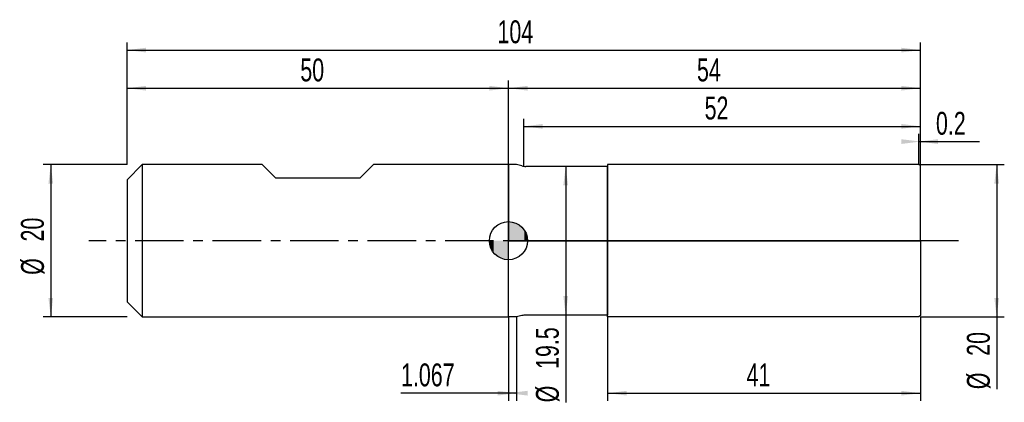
# Model space of a CAD drawing. Extents: x -14 to 115, y -21 to 29.
import ezdxf
from ezdxf.enums import TextEntityAlignment as Align

# ---------------------------------------------------------------- set-up
doc = ezdxf.new("R2010")
doc.units = 0
doc.linetypes.add('CENTER', pattern=[10.16, 6.35, -1.27, 1.27, -1.27])
doc.layers.get('0').update_dxf_attribs({"linetype": 'CONTINUOUS'})
for name, color, linetype in [('1', 4, 'CONTINUOUS'), ('2', 7, 'CONTINUOUS'), ('4', 2, 'CENTER'), ('CUT', 1, 'CONTINUOUS'), ('NOCUT', 7, 'CONTINUOUS'), ('SK1', 4, 'CONTINUOUS'), ('SK2', 7, 'CONTINUOUS'), ('SK4', 2, 'CENTER')]:
    doc.layers.add(name, color=color, linetype=linetype)
doc.dimstyles.new('SLDDIMSTYLE0', dxfattribs={"dimtxt": 3, "dimasz": 2.5, "dimexe": 0, "dimexo": 0.0625, "dimgap": 0.75, "dimtad": 1, "dimrnd": 1e-09, "dimzin": 12, "dimsah": 1, "dimcen": 0.09, "dimazin": 3, "dimtfac": 1, "dimtofl": 0, "dimtmove": 0, "dimatfit": 3})
doc.dimstyles.new('SLDDIMSTYLE1', dxfattribs={"dimtxt": 3, "dimasz": 2.5, "dimexe": 0, "dimexo": 0.0625, "dimgap": 0.75, "dimtad": 1, "dimrnd": 1e-09, "dimsah": 1, "dimcen": 0.09, "dimazin": 3, "dimtfac": 1, "dimtofl": 0, "dimtmove": 0, "dimatfit": 3})

# ---------------------------------------------------------------- blocks, each defined once
blk = doc.blocks.new('_D')
at = {"layer": '2'}
for p, q in [((63, -10), (63, -21)), ((104, -10), (104, -21)), ((63, -20), (104, -20))]:
    blk.add_line(p, q, dxfattribs=at)
for points in [[(63, -20), (65.5, -20.31), (65.5, -19.69)], [(104, -20), (101.5, -19.69), (101.5, -20.31)]]:
    blk.add_solid(points, dxfattribs=at)
at = {"layer": '2', "width": 0.7}
blk.add_text('41', height=3, rotation=0, dxfattribs=at).set_placement((81.21, -20), align=Align.BOTTOM_LEFT)
blk = doc.blocks.new('_D_1')
at = {"layer": '2'}
for p, q in [((104, 10), (115, 10)), ((114, 10), (114, -10)), ((104, -10), (115, -10)), ((114, -10), (114, -19.48))]:
    blk.add_line(p, q, dxfattribs=at)
for points in [[(114, 10), (113.69, 7.5), (114.31, 7.5)], [(114, -10), (114.31, -7.5), (113.69, -7.5)]]:
    blk.add_solid(points, dxfattribs=at)
at = {"layer": '2', "width": 0.7}
for s, p in [('20', (113.99, -15.1)), ('%%c', (114, -19.48))]:
    blk.add_text(s, height=3, rotation=90, dxfattribs=at).set_placement(p, align=Align.BOTTOM_LEFT)
blk = doc.blocks.new('_D_2')
at = {"layer": '2'}
for p, q in [((50, -10), (50, -21)), ((51.07, -10), (51.07, -21)), ((50, -20), (35.91, -20)), ((51.07, -20), (50, -20))]:
    blk.add_line(p, q, dxfattribs=at)
for points in [[(51.07, -20), (48.57, -19.69), (48.57, -20.31)], [(50, -20), (52.5, -20.31), (52.5, -19.69)]]:
    blk.add_solid(points, dxfattribs=at)
at = {"layer": '2', "width": 0.7}
blk.add_text('1.067', height=3, dxfattribs=at).set_placement((35.91, -20), align=Align.BOTTOM_LEFT)
blk = doc.blocks.new('_D_3')
at = {"layer": '2'}
for p, q in [((52, 9.75), (52, 16)), ((104, 9.75), (104, 16)), ((52, 15), (104, 15))]:
    blk.add_line(p, q, dxfattribs=at)
for points in [[(52, 15), (54.5, 14.69), (54.5, 15.31)], [(104, 15), (101.5, 15.31), (101.5, 14.69)]]:
    blk.add_solid(points, dxfattribs=at)
at = {"layer": '2', "width": 0.7}
blk.add_text('52', height=3, dxfattribs=at).set_placement((75.71, 15), align=Align.BOTTOM_LEFT)
blk = doc.blocks.new('_D_4')
at = {"layer": '2'}
for p, q in [((63, 9.75), (56.5, 9.75)), ((57.5, 9.75), (57.5, -9.75)), ((63, -9.75), (56.5, -9.75)), ((57.5, -9.75), (57.5, -21.2))]:
    blk.add_line(p, q, dxfattribs=at)
for points in [[(57.5, 9.75), (57.19, 7.25), (57.81, 7.25)], [(57.5, -9.75), (57.81, -7.25), (57.19, -7.25)]]:
    blk.add_solid(points, dxfattribs=at)
at = {"layer": '2', "width": 0.7}
for s, p in [('19.5', (57.49, -16.82)), ('%%c', (57.5, -21.2))]:
    blk.add_text(s, height=3, rotation=90, dxfattribs=at).set_placement(p, align=Align.BOTTOM_LEFT)
blk = doc.blocks.new('_D_5')
at = {"layer": '2'}
for p, q in [((103.8, 10), (103.8, 14)), ((103.8, 13), (104, 13)), ((104, 10), (104, 14)), ((104, 13), (111.76, 13))]:
    blk.add_line(p, q, dxfattribs=at)
for points in [[(104, 13), (101.5, 13.31), (101.5, 12.69)], [(103.8, 13), (106.3, 12.69), (106.3, 13.31)]]:
    blk.add_solid(points, dxfattribs=at)
at = {"layer": '2', "width": 0.7}
blk.add_text('0.2', height=3, rotation=0.0003, dxfattribs=at).set_placement((106.04, 13), align=Align.BOTTOM_LEFT)
blk = doc.blocks.new('_D_6')
at = {"layer": 'SK2'}
for p, q in [((0, 10), (0, 26)), ((104, 10), (104, 26)), ((0, 25), (104, 25))]:
    blk.add_line(p, q, dxfattribs=at)
for points in [[(0, 25), (2.5, 24.69), (2.5, 25.31)], [(104, 25), (101.5, 25.31), (101.5, 24.69)]]:
    blk.add_solid(points, dxfattribs=at)
at = {"layer": 'SK2', "width": 0.7}
blk.add_text('104', height=3, dxfattribs=at).set_placement((48.56, 25), align=Align.BOTTOM_LEFT)
blk = doc.blocks.new('_D_7')
at = {"layer": 'SK2'}
for p, q in [((0, 10), (0, 21)), ((50, 10), (50, 21)), ((0, 20), (50, 20))]:
    blk.add_line(p, q, dxfattribs=at)
for points in [[(0, 20), (2.5, 19.69), (2.5, 20.31)], [(50, 20), (47.5, 20.31), (47.5, 19.69)]]:
    blk.add_solid(points, dxfattribs=at)
at = {"layer": 'SK2', "width": 0.7}
blk.add_text('50', height=3, dxfattribs=at).set_placement((22.71, 20), align=Align.BOTTOM_LEFT)
blk = doc.blocks.new('_D_8')
at = {"layer": 'SK2'}
for p, q in [((50, 0), (50, 21)), ((104, 0), (104, 21)), ((50, 20), (104, 20))]:
    blk.add_line(p, q, dxfattribs=at)
for points in [[(50, 20), (52.5, 19.69), (52.5, 20.31)], [(104, 20), (101.5, 20.31), (101.5, 19.69)]]:
    blk.add_solid(points, dxfattribs=at)
at = {"layer": 'SK2', "width": 0.7}
blk.add_text('54', height=3, rotation=360, dxfattribs=at).set_placement((74.71, 20), align=Align.BOTTOM_LEFT)
blk = doc.blocks.new('_D_9')
at = {"layer": 'SK2'}
for p, q in [((0, 10), (-11, 10)), ((-10, 10), (-10, -10)), ((0, -10), (-11, -10))]:
    blk.add_line(p, q, dxfattribs=at)
for points in [[(-10, 10), (-10.31, 7.5), (-9.69, 7.5)], [(-10, -10), (-9.69, -7.5), (-10.31, -7.5)]]:
    blk.add_solid(points, dxfattribs=at)
at = {"layer": 'SK2', "width": 0.7}
for s, p in [('20', (-10.01, -0.1)), ('%%c', (-10, -4.48))]:
    blk.add_text(s, height=3, rotation=90, dxfattribs=at).set_placement(p, align=Align.BOTTOM_LEFT)
blk = doc.blocks.new('*U12')
at = {"color": 0, "linetype": 'CONTINUOUS'}
for points in [[(0, 0), (0, 2.5), (0.49, 0)], [(0.49, 0), (0, 2.5), (0.49, 2.45)], [(0.49, 0), (0.49, 2.45), (0.96, 0)], [(0.96, 0), (0.49, 2.45), (0.96, 2.31)], [(0.96, 0), (0.96, 2.31), (1.39, 0)], [(1.39, 0), (0.96, 2.31), (1.39, 2.08)], [(1.39, 0), (1.39, 2.08), (1.77, 0)], [(1.77, 0), (1.39, 2.08), (1.77, 1.77)], [(1.77, 0), (1.77, 1.77), (2.08, 0)], [(2.08, 0), (1.77, 1.77), (2.08, 1.39)], [(2.08, 0), (2.08, 1.39), (2.31, 0)], [(2.31, 0), (2.08, 1.39), (2.31, 0.96)], [(2.31, 0), (2.31, 0.96), (2.45, 0)], [(2.45, 0), (2.31, 0.96), (2.45, 0.49)], [(2.45, 0), (2.45, 0.49), (2.5, 0)]]:
    blk.add_solid(points, dxfattribs=at)
blk = doc.blocks.new('*U13')
at = {"color": 0, "linetype": 'CONTINUOUS'}
for points in [[(-2.46, -0.43), (-2.5, 0), (-2.46, 0)], [(-2.46, -0.43), (-2.46, 0), (-2.35, -0.86)], [(-2.35, -0.86), (-2.46, 0), (-2.35, 0)], [(-2.35, -0.86), (-2.35, 0), (-2.17, -1.25)], [(-2.17, -1.25), (-2.35, 0), (-2.17, 0)], [(-2.17, -1.25), (-2.17, 0), (-1.92, -1.61)], [(-1.92, -1.61), (-2.17, 0), (-1.92, 0)], [(-1.92, -1.61), (-1.92, 0), (-1.61, -1.92)], [(-1.61, -1.92), (-1.92, 0), (-1.61, 0)], [(-1.61, -1.92), (-1.61, 0), (-1.25, -2.17)], [(-1.25, -2.17), (-1.61, 0), (-1.25, 0)], [(-1.25, -2.17), (-1.25, 0), (-0.86, -2.35)], [(-0.86, -2.35), (-1.25, 0), (-0.86, 0)], [(-0.86, -2.35), (-0.86, 0), (-0.43, -2.46)], [(-0.43, -2.46), (-0.86, 0), (-0.43, 0)], [(-0.43, -2.46), (-0.43, 0), (0, -2.5)], [(0, -2.5), (-0.43, 0), (0, 0)]]:
    blk.add_solid(points, dxfattribs=at)
blk = doc.blocks.new('SW_DOWELSYMBOL_0')
at = {"layer": 'SK1', "color": 0}
blk.add_circle((0, 0), 2.5, dxfattribs=at)
at = {"color": 0, "linetype": 'CONTINUOUS'}
for name in ['*U12', '*U13']:
    blk.add_blockref(name, (0, 0), dxfattribs=at)

msp = doc.modelspace()

# ---------------------------------------------------------------- linework, layer by layer
at = {"layer": '1'}
for p, q in [((51.067, 10), (50, 10)), ((50, 10), (50, 0)), ((51.746, 9.818), (51.067, 10)), ((63, 9.75), (52.263, 9.75)), ((103.8, 10), (63, 10)), ((63, 10), (63, 0)), ((63, 0), (63, 9.75)), ((104, 9.8), (103.8, 10)), ((104, 0), (104, 9.8)), ((50, -10), (50, 0)), ((63, -10), (63, 0)), ((63, 0), (63, -9.75)), ((104, 0), (104, -9.8)), ((51.067, -10), (50, -10)), ((51.746, -9.818), (51.067, -10)), ((63, -9.75), (52.263, -9.75)), ((103.8, -10), (63, -10)), ((104, -9.8), (103.8, -10))]:
    msp.add_line(p, q, dxfattribs=at)
for centre, start, end in [((52.263, 11.75), 254.99993, 270), ((52.263, -11.75), 90, 105.00007)]:
    msp.add_arc(centre, 2, start, end, dxfattribs=at)
at = {"layer": '4'}
msp.add_line((104, 0), (50, 0), dxfattribs=at)
at = {"layer": 'CUT'}
for p, q in [((103.8, 10), (63, 10)), ((63, 10), (63, 0)), ((104, 9.8), (103.8, 10)), ((104, 0), (104, 9.8)), ((63, 0), (104, 0))]:
    msp.add_line(p, q, dxfattribs=at)
at = {"layer": 'NOCUT'}
for p, q in [((51.067, 10), (50, 10)), ((50, 10), (50, 0)), ((51.746, 9.818), (51.067, 10)), ((63, 9.75), (52.263, 9.75)), ((63, 0), (63, 9.75)), ((50, 0), (63, 0))]:
    msp.add_line(p, q, dxfattribs=at)
msp.add_arc((52.263, 11.75), 2, 254.99993, 270, dxfattribs=at)
at = {"layer": 'SK1'}
for p, q in [((2, 10), (0, 8)), ((17.7, 10), (2, 10)), ((2, 10), (2, -10)), ((19.5, 8.2), (17.7, 10)), ((32.3, 10), (30.5, 8.2)), ((50, 10), (32.3, 10)), ((0, 8), (0, 0)), ((30.5, 8.2), (19.5, 8.2)), ((0, 0), (0, -8)), ((0, -8), (2, -10)), ((2, -10), (50, -10))]:
    msp.add_line(p, q, dxfattribs=at)
msp.add_circle((50, 0), 2.5, dxfattribs=at)
at = {"layer": 'SK4'}
msp.add_line((109, 0), (-5, 0), dxfattribs=at)

# ---------------------------------------------------------------- block references
at = {"layer": 'SK1'}
msp.add_blockref('SW_DOWELSYMBOL_0', (50, 0), dxfattribs=at)

# ---------------------------------------------------------------- texts
at = {"layer": 'SK2', "width": 0.7}
msp.add_text('AP1', height=0.05, dxfattribs=at).set_placement((50, -0.018), align=Align.BOTTOM_LEFT)

# ---------------------------------------------------------------- dimensions: what is measured, and where the dimension line sits
at = {"layer": '2'}
for base, p1, p2, picture, middle in [((104, 15), (52, 9.75), (104, 9.75), '_D_3', (78, 15)), ((50, -20), (51.067, -10), (50, -10), '_D_2', (41.067, -20))]:
    dim = msp.add_linear_dim(base=base, p1=p1, p2=p2, dimstyle='SLDDIMSTYLE0', dxfattribs=at)
    dim.commit()
    dim.dimension.update_dxf_attribs({"geometry": picture, "text_midpoint": middle, "dimtype": 160})
for base, p1, p2, angle, dimstyle, picture, middle in [((104, 13), (103.8, 10), (104, 10), 0.00031, 'SLDDIMSTYLE1', '_D_5', (108.9, 13)), ((104, -20), (63, -10), (104, -10), 0, 'SLDDIMSTYLE0', '_D', (83.5, -20))]:
    dim = msp.add_linear_dim(base=base, p1=p1, p2=p2, angle=angle, dimstyle=dimstyle, dxfattribs=at)
    dim.commit()
    dim.dimension.update_dxf_attribs({"geometry": picture, "text_midpoint": middle, "dimtype": 160})
for base, p1, p2, picture, middle in [((57.5, -9.75), (63, 9.75), (63, -9.75), '_D_4', (57.5, -15)), ((114, -10), (104, 10), (104, -10), '_D_1', (114, -15))]:
    dim = msp.add_linear_dim(base=base, p1=p1, p2=p2, angle=90, text='%%c<>', dimstyle='SLDDIMSTYLE0', dxfattribs=at)
    dim.commit()
    dim.dimension.update_dxf_attribs({"geometry": picture, "text_midpoint": middle, "dimtype": 160})
at = {"layer": 'SK2'}
for base, p2, picture, middle in [((104, 25), (104, 10), '_D_6', (52, 25)), ((50, 20), (50, 10), '_D_7', (25, 20))]:
    dim = msp.add_linear_dim(base=base, p1=(0, 10), p2=p2, dimstyle='SLDDIMSTYLE0', dxfattribs=at)
    dim.commit()
    dim.dimension.update_dxf_attribs({"geometry": picture, "text_midpoint": middle, "dimtype": 160})
dim = msp.add_linear_dim(base=(104, 20), p1=(50, 0), p2=(104, 0), angle=360, dimstyle='SLDDIMSTYLE0', dxfattribs=at)
dim.commit()
dim.dimension.update_dxf_attribs({"geometry": '_D_8', "text_midpoint": (77, 20), "dimtype": 160})
dim = msp.add_linear_dim(base=(-10, -10), p1=(0, 10), p2=(0, -10), angle=90, text='%%c<>', dimstyle='SLDDIMSTYLE0', dxfattribs=at)
dim.commit()
dim.dimension.update_dxf_attribs({"geometry": '_D_9', "text_midpoint": (-10, 0), "dimtype": 160})

doc.saveas('drawing.dxf')
